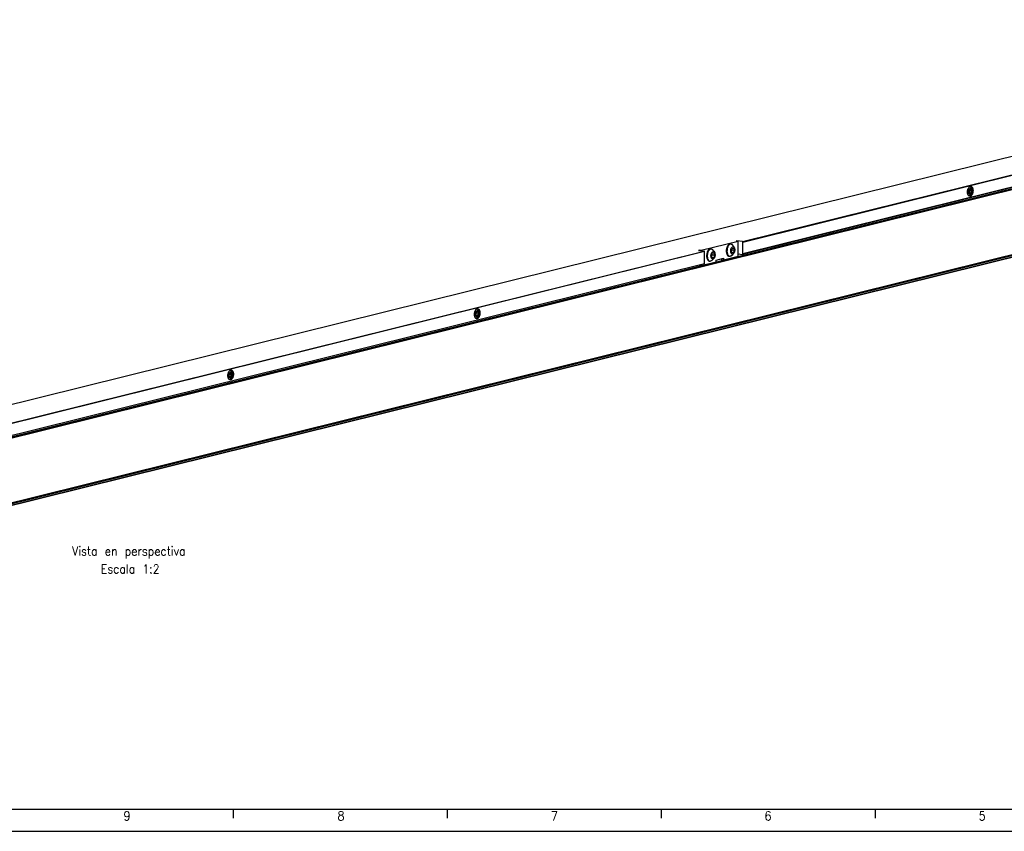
# Model space of a CAD drawing. Header units: inches. Extents: x -381 to 2260, y -418 to 176.
# Tile 16 of 24: x 23 to 243, y -418 to -236. Entities that reach past the tile are written whole.
import ezdxf

# ---------------------------------------------------------------- set-up
doc = ezdxf.new("R2010")
doc.units = ezdxf.units.IN
doc.layers.add('1', color=7, linetype='Continuous')
doc.styles.add('CONVERTER_11', font='txt.shx', dxfattribs={"width": 0.9})

# ---------------------------------------------------------------- blocks, each defined once
blk = doc.blocks.new('Marco_a1', base_point=(38.87, -121.38))
at = {"layer": '1', "color": 7, "linetype": 'Continuous'}
blk.add_line((-361.13, -413.38), (453.87, -413.38), dxfattribs=at)
at = {"layer": '1', "color": 2, "linetype": 'Continuous'}
for p, q in [((70.34, -413.43), (70.34, -415.43)), ((118.28, -413.43), (118.28, -415.43)), ((166.22, -413.43), (166.22, -415.43)), ((214.16, -413.43), (214.16, -415.43)), ((-381.13, -418.38), (458.87, -418.38))]:
    blk.add_line(p, q, dxfattribs=at)
at = {"layer": '1', "color": 2, "char_height": 2, "attachment_point": 4, "line_spacing_factor": 1.20048, "style": 'CONVERTER_11'}
for s, insert in [('9', (45.79, -414.93)), ('8', (93.72, -414.93)), ('7', (141.53, -414.93)), ('6', (189.38, -414.93)), ('5', (237.35, -414.93))]:
    blk.add_mtext(s, dxfattribs=dict(at, insert=insert))
blk = doc.blocks.new('Top', base_point=(38.87, -121.38))
blk.add_blockref('Marco_a1', (38.87, -121.38))
blk = doc.blocks.new('_dummy_frame', base_point=(-381.13, -418.38))
blk.add_blockref('Top', (38.87, -121.38))
blk = doc.blocks.new('SOPORTE_SV_1340__46', base_point=(-61.89, -709.81))
at = {"color": 7, "linetype": 'Continuous'}
for p, q in [((736.25, -472.93), (-61.77, -671.11)), ((736.3, -472.92), (-61.72, -671.11)), ((368.86, -572.4), (759.31, -475.43)), ((369.03, -572.62), (759.48, -475.65)), ((759.36, -481.15), (368.91, -578.12)), ((759.48, -480.97), (369.03, -577.94)), ((470.71, -547.88), (470.33, -548.11)), ((470.64, -549.09), (470.37, -550.01)), ((470.37, -550.01), (470.64, -550.8)), ((471.47, -549.74), (470.48, -549.63)), ((471.19, -550.66), (470.57, -550.59)), ((471.19, -548.95), (470.64, -549.09)), ((470.64, -550.8), (471.19, -550.66)), ((471.47, -549.74), (471.19, -548.95)), ((471.19, -550.66), (471.47, -549.74)), ((367, -572.3), (350.43, -576.41)), ((366.27, -572.12), (366, -572.19)), ((366, -572.19), (367, -572.3)), ((366.27, -572.12), (366.27, -572.22)), ((368.86, -572.4), (366.27, -572.12)), ((367, -578.95), (367, -572.3)), ((369.03, -577.94), (369.03, -572.62)), ((-38.71, -673.62), (351.74, -576.65)), ((351.91, -576.87), (-38.54, -673.83)), ((349.43, -576.3), (349.15, -576.37)), ((349.15, -576.37), (351.74, -576.65)), ((350.43, -576.41), (349.43, -576.3)), ((349.43, -576.3), (349.43, -576.4)), ((350.43, -576.41), (350.43, -576.51)), ((351.91, -582.19), (351.91, -576.87)), ((354.59, -575.68), (354.91, -575.71)), ((354.91, -575.71), (355.19, -575.79)), ((355.04, -578.72), (355.36, -577.65)), ((355.19, -575.79), (355.5, -576.07)), ((355.36, -577.65), (355.99, -577.49)), ((355.5, -576.07), (355.62, -576.17)), ((355.62, -576.17), (356.06, -576.7)), ((355.99, -577.49), (356.31, -578.4)), ((356.06, -576.7), (356.44, -577.46)), ((356.44, -577.46), (356.49, -577.6)), ((363.43, -573.48), (363.75, -573.52)), ((363.75, -573.52), (364.03, -573.6)), ((363.87, -576.52), (364.19, -575.46)), ((364.19, -577.43), (363.87, -576.52)), ((363.97, -576.81), (364.18, -576.1)), ((364.34, -573.88), (364.03, -573.6)), ((364.18, -576.1), (364.08, -575.82)), ((364.11, -577.19), (364.83, -577.27)), ((364.18, -576.1), (365.14, -576.21)), ((364.19, -575.46), (364.82, -575.3)), ((364.83, -577.27), (364.19, -577.43)), ((364.45, -573.98), (364.34, -573.88)), ((364.89, -574.51), (364.45, -573.98)), ((364.49, -578.26), (365.02, -577.6)), ((364.82, -575.3), (365.14, -576.21)), ((365.14, -576.21), (364.83, -577.27)), ((365.28, -575.26), (364.89, -574.51)), ((365.02, -577.6), (365.1, -577.47)), ((365.33, -575.41), (365.28, -575.26)), ((-38.54, -679.16), (351.91, -582.19)), ((350.43, -583.07), (357.06, -581.42)), ((354, -581.14), (354.32, -581.18)), ((354.61, -581.16), (354.32, -581.18)), ((354.9, -580.99), (354.61, -581.16)), ((355.1, -580.88), (354.9, -580.99)), ((355.35, -579.62), (355.04, -578.72)), ((355.65, -580.45), (355.1, -580.88)), ((355.14, -579), (355.35, -578.3)), ((355.35, -578.3), (355.25, -578.02)), ((355.27, -579.38), (355.99, -579.46)), ((355.35, -578.3), (356.31, -578.4)), ((355.99, -579.46), (355.35, -579.62)), ((356.19, -579.8), (355.65, -580.45)), ((356.31, -578.4), (355.99, -579.46)), ((356.27, -579.67), (356.19, -579.8)), ((357.06, -580.68), (360.37, -579.86)), ((357.06, -581.42), (357.06, -580.68)), ((359.37, -580.49), (360.37, -580.6)), ((360.37, -580.6), (367, -578.95)), ((360.37, -579.86), (360.37, -580.6)), ((362.83, -578.95), (363.15, -578.98)), ((363.45, -578.96), (363.15, -578.98)), ((363.45, -578.96), (363.74, -578.8)), ((363.74, -578.8), (363.94, -578.69)), ((363.94, -578.69), (364.49, -578.26)), ((367, -577.92), (368.86, -578.12)), ((351.79, -582.37), (-38.66, -679.34)), ((350.43, -583.07), (349.43, -582.96)), ((350.43, -582.71), (350.43, -583.07)), ((249.8, -602.74), (249.42, -602.97)), ((249.74, -603.95), (249.46, -604.87)), ((250.29, -603.81), (249.74, -603.95)), ((250.57, -604.6), (250.29, -603.81)), ((249.46, -604.87), (249.74, -605.66)), ((250.57, -604.6), (249.57, -604.49)), ((250.29, -605.52), (249.66, -605.45)), ((249.74, -605.66), (250.29, -605.52)), ((250.29, -605.52), (250.57, -604.6)), ((139.35, -630.17), (138.97, -630.4)), ((139.28, -631.38), (139.01, -632.3)), ((139.01, -632.3), (139.28, -633.09)), ((140.11, -632.03), (139.12, -631.92)), ((139.84, -632.95), (139.21, -632.88)), ((139.84, -631.24), (139.28, -631.38)), ((139.28, -633.09), (139.84, -632.95)), ((140.11, -632.03), (139.84, -631.24)), ((139.84, -632.95), (140.11, -632.03))]:
    blk.add_line(p, q, dxfattribs=at)
for points, knots in [([(471.16, -547.64), (471.05, -547.64), (470.82, -547.65), (470.49, -547.87), (470.2, -548.21), (469.96, -548.65), (469.79, -549.17), (469.69, -549.74), (469.66, -550.32), (469.72, -550.86), (469.86, -551.35), (470.07, -551.74), (470.34, -552.01), (470.67, -552.14), (471.02, -552.09), (471.35, -551.88), (471.63, -551.54), (471.87, -551.1), (472.05, -550.58), (472.15, -550.01), (472.17, -549.43), (472.11, -548.89), (471.98, -548.4), (471.77, -548.01), (471.5, -547.73), (471.27, -547.67), (471.16, -547.64)], [0, 0, 0, 0, 0.326357, 0.697716, 1.136225, 1.641285, 2.197585, 2.781424, 3.365262, 3.921562, 4.426622, 4.865131, 5.23649, 5.562847, 5.889205, 6.260563, 6.699072, 7.204133, 7.760432, 8.344271, 8.928109, 9.484409, 9.989469, 10.427979, 10.799337, 11.125694, 11.125694, 11.125694, 11.125694]), ([(469.93, -551.44), (470, -551.54), (470.14, -551.72), (470.46, -551.86), (470.8, -551.83), (471.11, -551.62), (471.38, -551.29), (471.59, -550.86), (471.75, -550.35), (471.82, -549.8), (471.81, -549.26), (471.73, -548.76), (471.56, -548.34), (471.33, -548.03), (471.03, -547.85), (470.81, -547.87), (470.71, -547.88)], [0, 0, 0, 0, 0.366033, 0.680465, 0.989644, 1.343417, 1.765908, 2.255056, 2.792486, 3.351054, 3.900296, 4.411181, 4.86115, 5.240648, 5.562454, 5.86823, 5.86823, 5.86823, 5.86823]), ([(471.07, -548.49), (470.99, -548.49), (470.83, -548.5), (470.61, -548.67), (470.43, -548.91), (470.28, -549.23), (470.18, -549.6), (470.14, -549.99), (470.16, -550.37), (470.23, -550.71), (470.36, -550.99), (470.54, -551.19), (470.76, -551.28), (471, -551.24), (471.22, -551.08), (471.41, -550.84), (471.56, -550.52), (471.65, -550.15), (471.7, -549.76), (471.68, -549.38), (471.6, -549.04), (471.47, -548.76), (471.3, -548.55), (471.14, -548.51), (471.07, -548.49)], [0, 0, 0, 0, 0.22123, 0.477746, 0.78461, 1.138204, 1.523685, 1.920397, 2.305877, 2.659472, 2.966335, 3.222852, 3.444082, 3.665311, 3.921828, 4.228691, 4.582286, 4.967767, 5.364478, 5.749959, 6.103554, 6.410417, 6.666934, 6.888163, 6.888163, 6.888163, 6.888163]), ([(470.63, -551.82), (470.73, -551.78), (470.94, -551.69), (471.2, -551.4), (471.43, -551.04), (471.6, -550.59), (471.71, -550.09), (471.72, -549.74), (471.73, -549.57)], [0, 0, 0, 0, 0.317533, 0.692043, 1.127318, 1.612357, 2.127507, 2.6488, 2.6488, 2.6488, 2.6488]), ([(471.73, -549.57), (471.73, -549.44), (471.72, -549.19), (471.66, -548.84), (471.56, -548.53), (471.42, -548.26), (471.26, -548.05), (471.12, -547.96), (471.05, -547.92)], [0, 0, 0, 0, 0.380187, 0.740181, 1.071984, 1.370318, 1.634015, 1.867803, 1.867803, 1.867803, 1.867803]), ([(369.03, -572.62), (369.02, -572.59), (369.02, -572.54), (368.98, -572.47), (368.93, -572.42), (368.88, -572.41), (368.86, -572.4)], [0, 0, 0, 0, 0.0779175, 0.1548729, 0.2276304, 0.2951134, 0.2951134, 0.2951134, 0.2951134]), ([(351.91, -576.87), (351.9, -576.84), (351.9, -576.79), (351.86, -576.72), (351.81, -576.67), (351.76, -576.66), (351.74, -576.65)], [0, 0, 0, 0, 0.0779175, 0.1548729, 0.2276304, 0.2951134, 0.2951134, 0.2951134, 0.2951134]), ([(353.22, -576.76), (353.13, -576.97), (352.95, -577.41), (352.81, -578.12), (352.76, -578.84), (352.82, -579.54), (352.98, -580.16), (353.24, -580.66), (353.58, -581.03), (353.86, -581.11), (354, -581.14)], [0, 0, 0, 0, 0.68818, 1.419313, 2.157178, 2.864599, 3.508853, 4.067937, 4.539218, 4.950774, 4.950774, 4.950774, 4.950774]), ([(354.91, -575.71), (354.8, -575.71), (354.56, -575.72), (354.22, -575.9), (353.91, -576.19), (353.63, -576.59), (353.4, -577.08), (353.23, -577.63), (353.12, -578.22), (353.1, -578.62), (353.09, -578.82)], [0, 0, 0, 0, 0.335168, 0.704773, 1.129606, 1.614918, 2.154508, 2.734747, 3.337523, 3.942512, 3.942512, 3.942512, 3.942512]), ([(354.59, -575.68), (354.47, -575.68), (354.2, -575.69), (353.82, -575.92), (353.48, -576.28), (353.31, -576.59), (353.22, -576.76)], [0, 0, 0, 0, 0.373638, 0.793493, 1.284352, 1.84853, 1.84853, 1.84853, 1.84853]), ([(355.49, -580.2), (355.58, -580.19), (355.77, -580.18), (356.03, -579.99), (356.25, -579.7), (356.43, -579.32), (356.54, -578.89), (356.59, -578.43), (356.57, -577.98), (356.48, -577.57), (356.33, -577.24), (356.12, -577), (355.85, -576.89), (355.57, -576.94), (355.31, -577.13), (355.09, -577.42), (354.92, -577.8), (354.8, -578.23), (354.75, -578.69), (354.77, -579.14), (354.86, -579.55), (355.01, -579.88), (355.22, -580.12), (355.41, -580.18), (355.49, -580.2)], [0, 0, 0, 0, 0.261898, 0.56557, 0.928844, 1.34744, 1.803783, 2.273422, 2.729765, 3.148361, 3.511634, 3.815306, 4.077204, 4.339102, 4.642775, 5.006048, 5.424644, 5.880987, 6.350626, 6.806969, 7.225565, 7.588839, 7.89251, 8.154409, 8.154409, 8.154409, 8.154409]), ([(355.69, -576.26), (355.62, -576.16), (355.48, -575.97), (355.29, -575.85), (355.19, -575.79)], [0, 0, 0, 0, 0.3625789, 0.6840333, 0.6840333, 0.6840333, 0.6840333]), ([(361.73, -575.53), (361.69, -575.72), (361.62, -576.12), (361.6, -576.72), (361.65, -577.29), (361.77, -577.81), (361.96, -578.26), (362.2, -578.61), (362.49, -578.87), (362.72, -578.92), (362.83, -578.95)], [0, 0, 0, 0, 0.604311, 1.206232, 1.785527, 2.324171, 2.808618, 3.232732, 3.601787, 3.936525, 3.936525, 3.936525, 3.936525]), ([(363.43, -573.48), (363.31, -573.48), (363.07, -573.49), (362.71, -573.69), (362.39, -574), (362.11, -574.43), (361.88, -574.95), (361.78, -575.33), (361.73, -575.53)], [0, 0, 0, 0, 0.347954, 0.734047, 1.180447, 1.691639, 2.259427, 2.867585, 2.867585, 2.867585, 2.867585]), ([(363.75, -573.52), (363.63, -573.52), (363.4, -573.52), (363.06, -573.71), (362.74, -574), (362.47, -574.4), (362.24, -574.88), (362.06, -575.43), (361.95, -576.02), (361.94, -576.42), (361.93, -576.63)], [0, 0, 0, 0, 0.335168, 0.704774, 1.129609, 1.614921, 2.154512, 2.734754, 3.337531, 3.942521, 3.942521, 3.942521, 3.942521]), ([(361.93, -576.63), (361.94, -576.83), (361.95, -577.22), (362.07, -577.77), (362.25, -578.25), (362.5, -578.62), (362.8, -578.9), (363.04, -578.96), (363.15, -578.98)], [0, 0, 0, 0, 0.606917, 1.173439, 1.683461, 2.128884, 2.514231, 2.861612, 2.861612, 2.861612, 2.861612]), ([(364.33, -578), (364.42, -578), (364.61, -577.99), (364.87, -577.79), (365.09, -577.5), (365.26, -577.13), (365.38, -576.69), (365.43, -576.23), (365.41, -575.78), (365.32, -575.38), (365.17, -575.05), (364.96, -574.81), (364.69, -574.7), (364.41, -574.75), (364.15, -574.93), (363.93, -575.23), (363.75, -575.6), (363.64, -576.04), (363.59, -576.5), (363.61, -576.95), (363.7, -577.35), (363.85, -577.68), (364.06, -577.93), (364.24, -577.98), (364.33, -578)], [0, 0, 0, 0, 0.261898, 0.56557, 0.928844, 1.34744, 1.803783, 2.273422, 2.729765, 3.148361, 3.511634, 3.815306, 4.077204, 4.339102, 4.642775, 5.006048, 5.424644, 5.880987, 6.350626, 6.806969, 7.225565, 7.588839, 7.89251, 8.154409, 8.154409, 8.154409, 8.154409]), ([(364.52, -574.06), (364.45, -573.96), (364.32, -573.78), (364.12, -573.66), (364.03, -573.6)], [0, 0, 0, 0, 0.3625799, 0.684035, 0.684035, 0.684035, 0.684035]), ([(351.79, -582.37), (351.8, -582.36), (351.84, -582.35), (351.88, -582.31), (351.9, -582.25), (351.9, -582.21), (351.91, -582.19)], [0, 0, 0, 0, 0.0526221, 0.1075247, 0.1659038, 0.2275091, 0.2275091, 0.2275091, 0.2275091]), ([(353.09, -578.82), (353.1, -579.02), (353.12, -579.41), (353.23, -579.97), (353.41, -580.44), (353.66, -580.82), (353.96, -581.09), (354.2, -581.15), (354.32, -581.18)], [0, 0, 0, 0, 0.606917, 1.173439, 1.683463, 2.128886, 2.514234, 2.861615, 2.861615, 2.861615, 2.861615]), ([(368.86, -578.12), (368.87, -578.12), (368.88, -578.12), (368.9, -578.12), (368.91, -578.12)], [0, 0, 0, 0, 0.02436521, 0.04848825, 0.04848825, 0.04848825, 0.04848825]), ([(368.91, -578.12), (368.92, -578.11), (368.96, -578.1), (369, -578.06), (369.02, -578), (369.02, -577.96), (369.03, -577.94)], [0, 0, 0, 0, 0.0526198, 0.10752, 0.1658965, 0.2274988, 0.2274988, 0.2274988, 0.2274988]), ([(250.26, -602.5), (250.15, -602.5), (249.91, -602.51), (249.58, -602.74), (249.3, -603.07), (249.06, -603.51), (248.88, -604.03), (248.78, -604.6), (248.76, -605.18), (248.82, -605.73), (248.95, -606.21), (249.16, -606.6), (249.43, -606.87), (249.77, -607), (250.12, -606.95), (250.44, -606.74), (250.73, -606.4), (250.97, -605.96), (251.14, -605.44), (251.24, -604.87), (251.27, -604.29), (251.21, -603.75), (251.07, -603.26), (250.86, -602.88), (250.59, -602.59), (250.36, -602.53), (250.26, -602.5)], [0, 0, 0, 0, 0.326357, 0.697716, 1.136225, 1.641285, 2.197585, 2.781424, 3.365262, 3.921562, 4.426622, 4.865131, 5.23649, 5.562847, 5.889205, 6.260563, 6.699072, 7.204133, 7.760432, 8.344271, 8.928109, 9.484409, 9.989469, 10.427979, 10.799337, 11.125694, 11.125694, 11.125694, 11.125694]), ([(250.16, -603.35), (250.09, -603.36), (249.93, -603.36), (249.71, -603.53), (249.52, -603.77), (249.38, -604.09), (249.28, -604.46), (249.23, -604.85), (249.25, -605.23), (249.33, -605.57), (249.46, -605.85), (249.63, -606.05), (249.86, -606.14), (250.1, -606.1), (250.32, -605.94), (250.5, -605.7), (250.65, -605.38), (250.75, -605.01), (250.79, -604.62), (250.77, -604.25), (250.7, -603.9), (250.57, -603.62), (250.39, -603.42), (250.24, -603.37), (250.16, -603.35)], [0, 0, 0, 0, 0.22123, 0.477746, 0.78461, 1.138204, 1.523685, 1.920397, 2.305877, 2.659472, 2.966335, 3.222852, 3.444082, 3.665311, 3.921828, 4.228691, 4.582286, 4.967767, 5.364478, 5.749959, 6.103554, 6.410417, 6.666934, 6.888163, 6.888163, 6.888163, 6.888163]), ([(250.59, -605.91), (250.64, -605.78), (250.76, -605.51), (250.86, -605.06), (250.92, -604.6), (250.91, -604.14), (250.84, -603.72), (250.72, -603.34), (250.54, -603.04), (250.33, -602.82), (250.07, -602.71), (249.89, -602.73), (249.8, -602.74)], [0, 0, 0, 0, 0.434904, 0.896044, 1.366197, 1.827168, 2.261754, 2.655846, 3.001007, 3.298053, 3.561384, 3.819409, 3.819409, 3.819409, 3.819409]), ([(250.83, -604.43), (250.82, -604.3), (250.81, -604.06), (250.75, -603.7), (250.65, -603.39), (250.52, -603.12), (250.35, -602.91), (250.21, -602.82), (250.14, -602.78)], [0, 0, 0, 0, 0.380189, 0.740185, 1.07199, 1.370326, 1.634025, 1.867814, 1.867814, 1.867814, 1.867814]), ([(249.02, -606.3), (249.09, -606.39), (249.22, -606.57), (249.51, -606.71), (249.82, -606.71), (250.12, -606.55), (250.38, -606.28), (250.51, -606.04), (250.59, -605.91)], [0, 0, 0, 0, 0.343826, 0.640644, 0.926537, 1.244062, 1.618563, 2.053826, 2.053826, 2.053826, 2.053826]), ([(249.72, -606.68), (249.82, -606.64), (250.04, -606.55), (250.3, -606.27), (250.52, -605.9), (250.69, -605.45), (250.8, -604.95), (250.82, -604.6), (250.83, -604.43)], [0, 0, 0, 0, 0.317532, 0.692042, 1.127318, 1.612359, 2.127512, 2.648809, 2.648809, 2.648809, 2.648809]), ([(139.8, -629.93), (139.69, -629.94), (139.46, -629.95), (139.13, -630.17), (138.84, -630.5), (138.61, -630.94), (138.43, -631.47), (138.33, -632.03), (138.31, -632.61), (138.37, -633.16), (138.5, -633.64), (138.71, -634.03), (138.98, -634.31), (139.31, -634.43), (139.66, -634.38), (139.99, -634.17), (140.28, -633.83), (140.51, -633.39), (140.69, -632.87), (140.79, -632.3), (140.81, -631.73), (140.76, -631.18), (140.62, -630.69), (140.41, -630.31), (140.14, -630.02), (139.91, -629.96), (139.8, -629.93)], [0, 0, 0, 0, 0.326357, 0.697716, 1.136225, 1.641285, 2.197585, 2.781424, 3.365262, 3.921562, 4.426622, 4.865131, 5.23649, 5.562847, 5.889205, 6.260563, 6.699072, 7.204133, 7.760432, 8.344271, 8.928109, 9.484409, 9.989469, 10.427979, 10.799337, 11.125694, 11.125694, 11.125694, 11.125694]), ([(138.57, -633.73), (138.65, -633.83), (138.78, -634.01), (139.1, -634.16), (139.44, -634.12), (139.75, -633.91), (140.02, -633.58), (140.24, -633.15), (140.39, -632.64), (140.46, -632.1), (140.46, -631.55), (140.37, -631.06), (140.2, -630.64), (139.97, -630.33), (139.67, -630.14), (139.46, -630.16), (139.35, -630.17)], [0, 0, 0, 0, 0.366035, 0.680469, 0.989645, 1.343415, 1.765901, 2.255045, 2.792472, 3.351039, 3.900282, 4.411169, 4.861142, 5.240643, 5.562452, 5.868226, 5.868226, 5.868226, 5.868226]), ([(139.71, -630.78), (139.64, -630.79), (139.47, -630.8), (139.26, -630.96), (139.07, -631.2), (138.92, -631.52), (138.82, -631.89), (138.78, -632.28), (138.8, -632.66), (138.87, -633), (139, -633.28), (139.18, -633.48), (139.41, -633.57), (139.65, -633.53), (139.86, -633.38), (140.05, -633.13), (140.2, -632.81), (140.3, -632.44), (140.34, -632.06), (140.32, -631.68), (140.25, -631.33), (140.12, -631.06), (139.94, -630.85), (139.78, -630.8), (139.71, -630.78)], [0, 0, 0, 0, 0.22123, 0.477746, 0.78461, 1.138204, 1.523685, 1.920397, 2.305877, 2.659472, 2.966335, 3.222852, 3.444082, 3.665311, 3.921828, 4.228691, 4.582286, 4.967767, 5.364478, 5.749959, 6.103554, 6.410417, 6.666934, 6.888163, 6.888163, 6.888163, 6.888163]), ([(140.37, -631.86), (140.37, -631.73), (140.36, -631.49), (140.3, -631.13), (140.2, -630.82), (140.06, -630.55), (139.9, -630.34), (139.76, -630.25), (139.69, -630.21)], [0, 0, 0, 0, 0.380188, 0.740184, 1.071988, 1.370323, 1.634022, 1.86781, 1.86781, 1.86781, 1.86781]), ([(139.27, -634.11), (139.37, -634.07), (139.58, -633.98), (139.84, -633.7), (140.07, -633.33), (140.24, -632.88), (140.35, -632.38), (140.37, -632.03), (140.37, -631.86)], [0, 0, 0, 0, 0.317533, 0.692043, 1.127319, 1.612359, 2.127512, 2.648807, 2.648807, 2.648807, 2.648807])]:
    blk.add_open_spline(points, degree=3, knots=knots, dxfattribs=at)
blk = doc.blocks.new('PERFIL_SV_1340__47', base_point=(-53.8, -711.18))
at = {"color": 7, "linetype": 'Continuous'}
for p, q in [((756.42, -482.43), (-40.49, -680.34)), ((758.71, -481.98), (-38.21, -679.89)), ((-37.99, -680.1), (758.92, -482.19)), ((-38.08, -709.47), (758.84, -511.56)), ((758.92, -511.39), (-37.99, -709.31)), ((-40.23, -710.93), (756.69, -513.01)), ((-40.11, -710.75), (756.8, -512.84)), ((-38.71, -709.83), (758.2, -511.91)), ((758.24, -511.9), (-38.68, -709.81)), ((367.63, -577.99), (367, -578.14))]:
    blk.add_line(p, q, dxfattribs=at)
blk = doc.blocks.new('REGLA_SV_1340__49', base_point=(-61.89, -733.14))
for name, p in [('SOPORTE_SV_1340__46', (-61.89, -709.81)), ('PERFIL_SV_1340__47', (-53.8, -711.18))]:
    blk.add_blockref(name, p)
blk = doc.blocks.new('Alzado4', base_point=(25.72, -683.2))
blk.add_blockref('REGLA_SV_1340__49', (-61.89, -733.14))
at = {"layer": '1', "color": 2, "insert": (65.33, -709.14), "char_height": 4, "attachment_point": 1, "line_spacing_factor": 1.20048, "style": 'CONVERTER_11'}
blk.add_mtext(' Vista en perspectiva\\P     Escala 1:2', dxfattribs=at)

msp = doc.modelspace()

# ---------------------------------------------------------------- block references
at = {"xscale": 0.5, "yscale": 0.5, "zscale": 0.5}
msp.add_blockref('Alzado4', (12.86, -341.6), dxfattribs=at)
at = {"layer": '1'}
msp.add_blockref('_dummy_frame', (-381.13, -418.38), dxfattribs=at)

doc.saveas('drawing.dxf')
